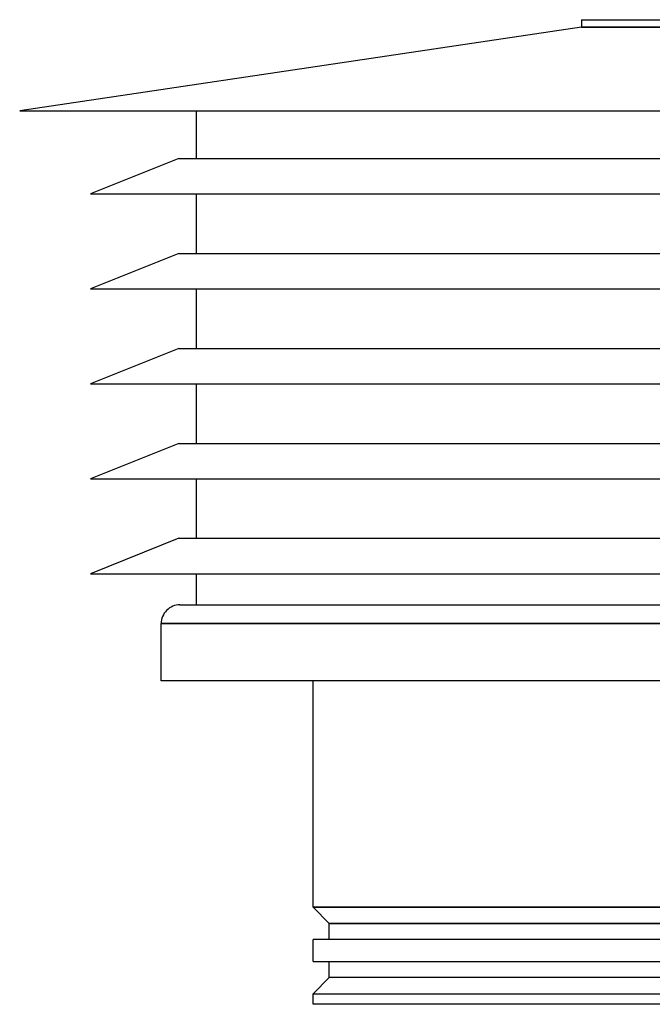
# Model space of a CAD drawing. Header units: millimetres. Extents: x -235 to 235, y -288 to 0.
# Tile 1 of 4: x -235 to -67, y -288 to -26. Entities that reach past the tile are written whole.
import ezdxf

# ---------------------------------------------------------------- set-up
doc = ezdxf.new("R2010")
doc.units = ezdxf.units.MM
doc.layers.add('HIDDEN', color=7, linetype='Continuous')
doc.layers.add('THICK', color=7, linetype='Continuous')

msp = doc.modelspace()

# ---------------------------------------------------------------- linework, layer by layer
at = {"layer": 'HIDDEN'}
for p, q in [((0, -28.26), (-85.65, -28.26)), ((-197.4, -186.8), (0, -186.8)), ((0, -262.2), (-157, -262.2)), ((-152.7, -266.5), (152.7, -266.5)), ((152.7, -280.9), (-152.7, -280.9)), ((-157, -285.2), (0, -285.2))]:
    msp.add_line(p, q, dxfattribs=at)
at = {"layer": 'THICK'}
for p, q in [((-85.65, -28.26), (-235, -50.5)), ((-85.65, -26.24), (0, -26.24)), ((-85.65, -26.24), (-85.65, -28.26)), ((-85.65, -28.26), (0, -28.26)), ((-235, -50.5), (0, -50.5)), ((-188, -63.12), (-188, -50.5)), ((-192.7, -63.12), (-216.2, -72.53)), ((-192.7, -63.12), (0, -63.12)), ((-216.2, -72.53), (0, -72.53)), ((-188, -88.38), (-188, -72.53)), ((-192.7, -88.38), (-216.2, -97.78)), ((-192.7, -88.38), (0, -88.38)), ((-216.2, -97.78), (0, -97.78)), ((-188, -113.62), (-188, -97.78)), ((-192.7, -113.62), (-216.2, -123.03)), ((-192.7, -113.62), (0, -113.62)), ((-216.2, -123.03), (0, -123.03)), ((-188, -138.88), (-188, -123.03)), ((-192.7, -138.88), (-216.2, -148.28)), ((-192.7, -138.88), (0, -138.88)), ((-216.2, -148.28), (0, -148.28)), ((-188, -164.12), (-188, -148.28)), ((-192.7, -164.12), (-216.2, -173.53)), ((-192.7, -164.12), (0, -164.12)), ((-216.2, -173.53), (0, -173.53)), ((-188, -181.8), (-188, -173.53)), ((-192.4, -181.8), (192.4, -181.8)), ((0, -186.8), (-197.4, -186.8)), ((-197.4, -202), (-197.4, -186.8)), ((0, -202), (-197.4, -202)), ((-157, -262.2), (-157, -202)), ((-157, -262.2), (0, -262.2)), ((-152.7, -266.5), (-157, -262.2)), ((152.7, -266.5), (-152.7, -266.5)), ((-152.7, -270.8), (-152.7, -266.5)), ((0, -270.8), (-157, -270.8)), ((-157, -276.6), (-157, -270.8)), ((-157, -276.6), (0, -276.6)), ((-152.7, -280.9), (-152.7, -276.6)), ((-157, -285.2), (-152.7, -280.9)), ((152.7, -280.9), (-152.7, -280.9)), ((-157, -285.2), (0, -285.2)), ((-157, -288), (-157, -285.2)), ((0, -288), (-157, -288))]:
    msp.add_line(p, q, dxfattribs=at)
msp.add_arc((-192.4, -186.8), 5, 89.9999, 180, dxfattribs=at)

doc.saveas('drawing.dxf')
